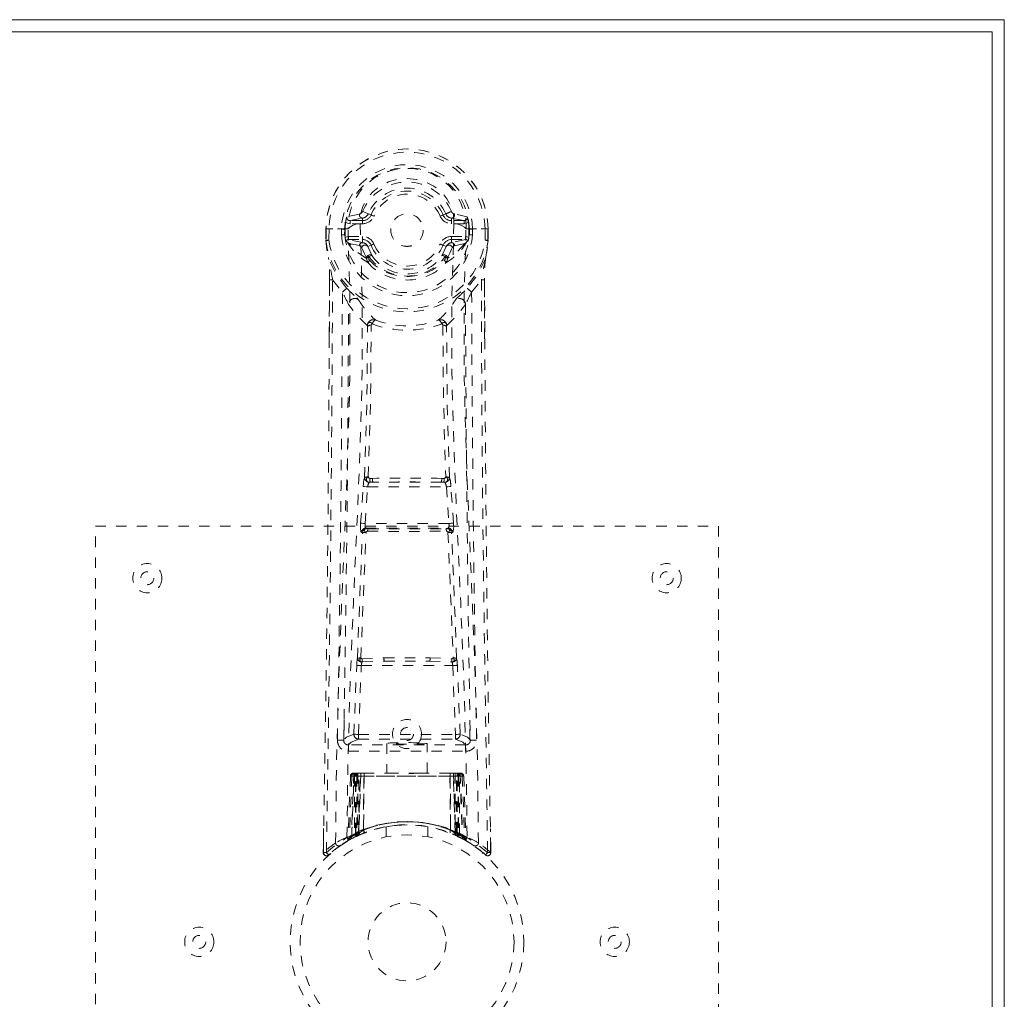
# Model space of a CAD drawing. Header units: inches. Extents: x 15 to 98.5, y 43.6 to 61.3.
# Tile 7 of 7: x 89 to 98.5, y 51.9 to 61.3. Entities that reach past the tile are written whole.
import ezdxf

# ---------------------------------------------------------------- set-up
doc = ezdxf.new("R2010")
doc.units = ezdxf.units.IN
doc.header["$MEASUREMENT"] = 0
doc.linetypes.add('SLD-Dashed', pattern=[0.075, 0.05, -0.025])
doc.linetypes.add('SLD-Solid', pattern=[0])

msp = doc.modelspace()

# ---------------------------------------------------------------- linework, layer by layer
at = {"color": 7, "linetype": 'SLD-Solid', "lineweight": 15}
for p, q in [((15.0286, 61.306), (98.5286, 61.306)), ((98.5286, 61.306), (98.5286, 43.556)), ((98.4105, 61.1879), (15.1467, 61.1879)), ((15.1467, 61.1879), (98.4105, 61.1879)), ((98.4105, 43.6741), (98.4105, 61.1879)), ((98.4105, 61.1879), (98.4105, 43.6741))]:
    msp.add_line(p, q, dxfattribs=at)
at = {"color": 7, "linetype": 'SLD-Dashed', "lineweight": 0}
for p, q in [((92.3219, 59.4359), (92.1999, 59.4082)), ((92.4025, 59.43), (92.4062, 59.4374)), ((92.4062, 59.4374), (92.4319, 59.4266)), ((93.1253, 59.4266), (93.1511, 59.4374)), ((93.3573, 59.4082), (93.2353, 59.4359)), ((92.2298, 59.372), (92.3499, 59.3964)), ((92.2298, 59.372), (92.2298, 59.3421)), ((92.3499, 59.372), (92.2298, 59.372)), ((92.3499, 59.3421), (92.2298, 59.3421)), ((92.3499, 59.3964), (92.3499, 59.372)), ((92.3499, 59.3421), (92.3499, 59.372)), ((93.2074, 59.3964), (93.3275, 59.372)), ((93.2074, 59.3964), (93.2074, 59.372)), ((93.3275, 59.372), (93.2074, 59.372)), ((93.2074, 59.3421), (93.2074, 59.372)), ((93.3275, 59.3421), (93.2074, 59.3421)), ((93.3275, 59.3421), (93.3275, 59.372)), ((91.9979, 59.2928), (91.9976, 59.184)), ((92.0013, 59.2928), (91.9979, 59.2928)), ((91.9993, 59.2934), (91.999, 59.184)), ((92.0451, 59.2922), (92.0013, 59.2928)), ((92.0277, 59.292), (92.0274, 59.1839)), ((92.0277, 59.2923), (92.0277, 59.292)), ((92.0644, 59.2919), (92.0451, 59.2922)), ((92.2104, 59.292), (92.0644, 59.2919)), ((92.1485, 59.2357), (92.1486, 59.2886)), ((92.1784, 59.2885), (92.1782, 59.237)), ((92.1828, 59.2888), (92.1784, 59.2885)), ((92.1825, 59.2221), (92.1827, 59.2888)), ((92.6221, 59.281), (92.6228, 59.2958)), ((92.6223, 59.2746), (92.6221, 59.281)), ((93.3467, 59.2921), (93.3468, 59.2918)), ((93.3468, 59.292), (93.4928, 59.2919)), ((93.3745, 59.2888), (93.3789, 59.2885)), ((93.3748, 59.2221), (93.3745, 59.2888)), ((93.379, 59.237), (93.3789, 59.2885)), ((93.4086, 59.2889), (93.4088, 59.2358)), ((93.4086, 59.2889), (93.4086, 59.2889)), ((93.4928, 59.2919), (93.5121, 59.2922)), ((93.5121, 59.2922), (93.556, 59.2928)), ((93.5296, 59.292), (93.5296, 59.2927)), ((93.5299, 59.1839), (93.5296, 59.292)), ((93.5593, 59.2928), (93.556, 59.2928)), ((93.5582, 59.184), (93.5579, 59.2934)), ((93.5593, 59.2928), (93.5597, 59.184)), ((91.9976, 59.184), (91.9977, 59.18)), ((92.1783, 59.2367), (92.1825, 59.2221)), ((92.222, 59.1513), (92.2063, 59.1644)), ((92.216, 59.22), (92.216, 59.19)), ((92.216, 59.22), (92.3499, 59.22)), ((92.3499, 59.1603), (92.216, 59.19)), ((92.216, 59.19), (92.3499, 59.19)), ((92.2221, 59.1513), (92.222, 59.1513)), ((92.2221, 59.1513), (92.3204, 59.1312)), ((92.3499, 59.22), (92.3499, 59.19)), ((92.3499, 59.19), (92.3499, 59.1603)), ((93.2074, 59.22), (93.2074, 59.19)), ((93.2074, 59.22), (93.3412, 59.22)), ((93.3412, 59.19), (93.2074, 59.1603)), ((93.2074, 59.1603), (93.2074, 59.19)), ((93.2074, 59.19), (93.3412, 59.19)), ((93.2368, 59.1312), (93.3351, 59.1513)), ((93.3351, 59.1513), (93.3509, 59.1643)), ((93.3412, 59.19), (93.3412, 59.22)), ((93.3509, 59.1644), (93.3509, 59.1644)), ((93.3509, 59.1643), (93.3509, 59.1644)), ((93.379, 59.2367), (93.3748, 59.2221)), ((93.5595, 59.18), (93.5597, 59.184)), ((92.4005, 59.1223), (92.3888, 59.1409)), ((92.4319, 59.1355), (92.4005, 59.1223)), ((92.4005, 59.1223), (92.4419, 59.0325)), ((93.1153, 59.0325), (93.1567, 59.1223)), ((93.1567, 59.1223), (93.1253, 59.1355)), ((92.3894, 59.0086), (92.3892, 59.0147)), ((92.4056, 58.9658), (92.3961, 58.9815)), ((92.4086, 59.0218), (92.4088, 59.0157)), ((93.1485, 59.0157), (93.1487, 59.0218)), ((93.1611, 58.9815), (93.1517, 58.9658)), ((93.1679, 59.0086), (93.168, 59.0147)), ((92.0296, 58.2486), (92.0322, 58.8033)), ((92.0619, 58.8009), (92.1566, 58.683)), ((93.4007, 58.683), (93.4953, 58.8009)), ((93.5251, 58.8033), (93.5277, 58.2356)), ((92.4224, 56.8915), (92.4455, 56.8919)), ((93.1118, 56.8919), (93.1348, 56.8916)), ((92.3322, 56.4606), (92.3556, 56.8133)), ((92.3556, 56.8133), (92.3581, 56.841)), ((92.3767, 56.4577), (92.4, 56.8103)), ((92.4, 56.8103), (93.1572, 56.8103)), ((92.4249, 56.855), (92.451, 56.8553)), ((93.1063, 56.8553), (92.451, 56.8553)), ((93.1063, 56.8553), (93.1323, 56.855)), ((93.1572, 56.8103), (93.1805, 56.4577)), ((93.2016, 56.8133), (93.1991, 56.841)), ((93.225, 56.4606), (93.2016, 56.8133)), ((89.7786, 48.431), (89.7786, 56.431)), ((89.7786, 56.431), (95.7786, 56.431)), ((93.1805, 56.4577), (92.3767, 56.4577)), ((92.3942, 56.4083), (92.3825, 56.4128)), ((92.3825, 56.4128), (93.1747, 56.4128)), ((93.1747, 56.4128), (93.1631, 56.4083)), ((95.7786, 56.431), (95.7786, 48.431)), ((92.3497, 56.3664), (92.338, 56.3708)), ((93.2075, 56.3664), (93.2192, 56.3708)), ((92.2673, 54.4289), (92.294, 55.0917)), ((92.312, 54.4275), (92.3386, 55.0895)), ((92.3386, 55.0895), (93.2187, 55.0895)), ((92.3455, 55.1558), (92.5568, 55.166)), ((92.3491, 55.1268), (92.5603, 55.1323)), ((92.5603, 55.1323), (92.997, 55.1323)), ((92.997, 55.1323), (93.2081, 55.1268)), ((93.0004, 55.166), (93.2117, 55.1558)), ((93.2187, 55.0895), (93.2452, 54.4275)), ((93.2899, 54.4289), (93.2633, 55.0917)), ((92.1733, 54.5648), (92.1729, 54.3789)), ((93.3843, 54.3789), (93.384, 54.5648)), ((92.312, 54.3825), (92.312, 54.4275)), ((92.312, 54.4275), (93.2452, 54.4275)), ((93.2452, 54.3825), (93.2452, 54.4275)), ((93.3432, 54.3256), (92.214, 54.3256)), ((92.214, 54.3256), (92.214, 54.2647)), ((92.312, 54.3825), (93.2452, 54.3825)), ((92.5836, 54.3414), (92.5836, 54.056)), ((92.9736, 54.056), (92.9736, 54.3414)), ((93.3432, 54.2647), (93.3432, 54.3256)), ((92.214, 54.2647), (93.3432, 54.2647)), ((92.2658, 54.056), (92.2443, 53.4406)), ((92.3318, 54.056), (92.2658, 54.056)), ((92.3039, 54.056), (92.3039, 53.4854)), ((92.3127, 53.4759), (92.3318, 54.056)), ((92.3135, 53.4897), (92.3135, 54.056)), ((92.3135, 54.056), (92.3281, 54.056)), ((92.3338, 54.056), (92.3137, 53.4764)), ((92.3631, 54.056), (92.3338, 54.056)), ((92.3587, 53.5057), (92.3631, 54.056)), ((92.3661, 54.056), (92.36, 53.5063)), ((92.3661, 54.056), (92.3631, 54.056)), ((92.6617, 54.056), (92.3661, 54.056)), ((92.8956, 54.056), (92.6617, 54.056)), ((93.1912, 54.056), (92.8956, 54.056)), ((93.1973, 53.5063), (93.1912, 54.056)), ((93.1941, 54.056), (93.1912, 54.056)), ((93.2235, 54.056), (93.1941, 54.056)), ((93.1941, 54.056), (93.1985, 53.5057)), ((93.2436, 53.4764), (93.2235, 54.056)), ((93.2254, 54.056), (93.2235, 54.056)), ((93.2254, 54.056), (93.2446, 53.4759)), ((93.2915, 54.056), (93.2254, 54.056)), ((93.2292, 54.056), (93.2437, 54.056)), ((93.2437, 54.056), (93.2437, 53.4897)), ((93.2533, 53.4854), (93.2534, 54.056)), ((93.2915, 54.056), (93.3129, 53.4406)), ((92.2333, 54.0271), (92.2121, 53.422)), ((92.2465, 54.0271), (92.2257, 53.43)), ((92.2465, 54.0271), (92.2333, 54.0271)), ((92.2724, 54.0271), (92.272, 53.4705)), ((92.2817, 54.0271), (92.2724, 54.0271)), ((92.2817, 54.0271), (93.2755, 54.0271)), ((92.2817, 53.4751), (92.2817, 54.0271)), ((92.2854, 53.4769), (92.2858, 54.0271)), ((92.2858, 54.0271), (92.2951, 54.0271)), ((92.2951, 54.0271), (92.2951, 53.4814)), ((93.2621, 54.0271), (92.2951, 54.0271)), ((93.2621, 53.4814), (93.2621, 54.0271)), ((93.2621, 54.0271), (93.2715, 54.0271)), ((93.2715, 54.0271), (93.2718, 53.4769)), ((93.2849, 54.0271), (93.2755, 54.0271)), ((93.2755, 54.0271), (93.2755, 53.4751)), ((93.2852, 53.4705), (93.2849, 54.0271)), ((93.3107, 54.0271), (93.3316, 53.43)), ((93.324, 54.0271), (93.3107, 54.0271)), ((93.324, 54.0271), (93.3451, 53.422)), ((91.9758, 53.5203), (91.9723, 53.2903)), ((92.2443, 53.4406), (92.3127, 53.4759)), ((92.272, 53.4705), (92.2817, 53.4751)), ((92.2847, 53.4446), (92.272, 53.4705)), ((92.2951, 53.4814), (92.2854, 53.4769)), ((92.3039, 53.4854), (92.3135, 53.4897)), ((92.3158, 53.4591), (92.3039, 53.4854)), ((92.3137, 53.4764), (92.3127, 53.4759)), ((92.3251, 53.4633), (92.3158, 53.4591)), ((92.36, 53.5063), (92.3587, 53.5057)), ((92.3625, 53.4789), (92.3638, 53.4794)), ((92.5786, 53.5385), (92.5786, 53.4419)), ((92.9786, 53.4419), (92.9786, 53.5385)), ((93.1935, 53.4794), (93.1948, 53.4789)), ((93.1985, 53.5057), (93.1973, 53.5063)), ((93.2437, 53.4897), (93.2322, 53.4633)), ((93.2446, 53.4759), (93.2436, 53.4764)), ((93.2437, 53.4897), (93.2533, 53.4854)), ((93.2446, 53.4759), (93.3129, 53.4406)), ((93.2621, 53.4814), (93.2501, 53.4552)), ((93.2718, 53.4769), (93.2595, 53.4508)), ((93.2718, 53.4769), (93.2621, 53.4814)), ((93.2755, 53.4751), (93.2632, 53.4491)), ((93.2852, 53.4705), (93.2726, 53.4446)), ((93.2755, 53.4751), (93.2852, 53.4705)), ((93.585, 53.2903), (93.5815, 53.5203)), ((92.1976, 53.3973), (92.2108, 53.4051)), ((92.2121, 53.422), (92.2257, 53.43)), ((92.2288, 53.415), (92.217, 53.4086)), ((92.229, 53.4155), (92.2957, 53.4499)), ((92.2941, 53.4491), (92.2847, 53.4446)), ((92.2957, 53.4499), (92.2967, 53.4503)), ((93.2605, 53.4503), (93.2615, 53.4499)), ((93.2615, 53.4499), (93.2763, 53.4423)), ((93.2726, 53.4446), (93.2632, 53.4491)), ((93.281, 53.4398), (93.3282, 53.4155)), ((93.3316, 53.43), (93.3451, 53.422)), ((93.3405, 53.4096), (93.3538, 53.4019)), ((93.3464, 53.4051), (93.3596, 53.3973)), ((91.9722, 53.29), (91.9731, 53.3474)), ((91.9747, 53.3473), (91.9738, 53.2899)), ((92.0333, 53.2769), (92.0224, 53.2673)), ((92.1403, 53.3604), (92.0812, 53.3168)), ((93.5349, 53.2673), (93.524, 53.2769)), ((93.5834, 53.2899), (93.5823, 53.3597)), ((93.5839, 53.3598), (93.585, 53.29))]:
    msp.add_line(p, q, dxfattribs=at)
at = {"color": 7, "linetype": 'SLD-Dashed', "lineweight": 0, "flags": 128}
for points in [[(93.2305, 59.3448), (93.2262, 59.4267), (93.2037, 59.5072), (93.1634, 59.5827), (93.107, 59.6493), (93.0371, 59.7041), (92.9568, 59.7447), (92.8695, 59.7696), (92.7788, 59.778), (92.688, 59.7697), (92.6007, 59.7448), (92.5204, 59.7042), (92.4504, 59.6495), (92.3939, 59.5829), (92.3536, 59.5075), (92.3311, 59.4269), (92.3267, 59.345)], [(92.4062, 59.4374), (92.404, 59.4383), (92.3985, 59.4406), (92.3903, 59.444), (92.3806, 59.4481), (92.3706, 59.4523), (92.3617, 59.4561), (92.355, 59.4589), (92.3513, 59.4604)], [(92.2298, 59.3421), (92.2072, 59.3464), (92.1878, 59.3589)], [(92.2001, 53.439), (92.2104, 54.1933), (92.2319, 54.9461), (92.2621, 55.6953), (92.2962, 56.4396), (92.3273, 57.178), (92.3469, 57.9093), (92.3479, 58.6319), (92.3268, 59.344)], [(92.3267, 59.345), (92.2884, 59.3369), (92.2553, 59.3257)], [(92.3268, 59.344), (92.3267, 59.3445), (92.3267, 59.345)], [(92.4596, 59.415), (92.4543, 59.4172), (92.4492, 59.4193), (92.4445, 59.4213), (92.4404, 59.423), (92.4369, 59.4245), (92.4343, 59.4256), (92.4326, 59.4263), (92.4319, 59.4266)], [(93.0977, 59.415), (93.103, 59.4172), (93.108, 59.4193), (93.1127, 59.4213), (93.1169, 59.423), (93.1203, 59.4245), (93.1229, 59.4256), (93.1246, 59.4263), (93.1253, 59.4266)], [(93.2305, 59.344), (93.2094, 58.632), (93.2103, 57.9093), (93.2299, 57.178), (93.261, 56.4396), (93.2952, 55.6953), (93.3254, 54.9462), (93.3468, 54.1934), (93.3571, 53.439)], [(93.2305, 59.3448), (93.2305, 59.3444), (93.2305, 59.344)], [(93.3019, 59.3257), (93.2688, 59.3369), (93.2305, 59.3448)], [(93.3694, 59.3589), (93.3501, 59.3464), (93.3275, 59.3421)], [(91.9979, 59.2928), (91.9978, 59.2928), (91.999, 59.2928), (92.0015, 59.2927), (92.0052, 59.2927), (92.0099, 59.2926), (92.0154, 59.2925), (92.0214, 59.2924), (92.0277, 59.2923)], [(92.091, 53.3835), (92.0997, 54.1387), (92.1192, 54.8919), (92.1471, 55.6416), (92.1791, 56.3865), (92.2088, 57.1255), (92.228, 57.8573), (92.2297, 58.5802), (92.2104, 59.292)], [(92.2553, 59.3257), (92.2269, 59.3099), (92.2105, 59.2922)], [(93.3467, 59.2922), (93.3304, 59.3099), (93.3019, 59.3257)], [(93.4663, 53.3835), (93.4575, 54.1387), (93.4381, 54.8919), (93.4102, 55.6416), (93.3781, 56.3865), (93.3485, 57.1255), (93.3293, 57.8573), (93.3275, 58.5802), (93.3467, 59.2922)], [(93.3789, 59.2885), (93.3821, 59.2886), (93.3888, 59.2887), (93.398, 59.2888), (93.4086, 59.2889)], [(93.5295, 59.2923), (93.5359, 59.2926), (93.5419, 59.2927), (93.5474, 59.2928), (93.552, 59.2928), (93.5557, 59.2928), (93.5582, 59.2928), (93.5594, 59.2928), (93.5593, 59.2928)], [(92.0274, 59.1839), (92.0211, 59.1839), (92.015, 59.1839), (92.0096, 59.1839), (92.0049, 59.1839), (92.0012, 59.1839), (91.9987, 59.184), (91.9975, 59.184), (91.9976, 59.184)], [(91.9976, 59.184), (92.0081, 59.0897), (92.0213, 59.0166)], [(92.0274, 59.1839), (92.0219, 59.1832), (92.0166, 59.1825), (92.0117, 59.1818), (92.0073, 59.1813), (92.0036, 59.1808), (92.0007, 59.1804), (91.9987, 59.1802), (91.9977, 59.18)], [(91.9977, 59.18), (92.0089, 59.0825), (92.0229, 59.0061)], [(92.1837, 59.2107), (92.1992, 59.2176), (92.216, 59.22)], [(92.1909, 59.1773), (92.1971, 59.1726), (92.2063, 59.1644)], [(92.3894, 59.0086), (92.2985, 59.0693), (92.2222, 59.1512)], [(93.3351, 59.1513), (93.2588, 59.0694), (93.1679, 59.0086)], [(93.3412, 59.22), (93.358, 59.2176), (93.3735, 59.2107)], [(93.3509, 59.1644), (93.3574, 59.1704), (93.3663, 59.1773)], [(93.5597, 59.184), (93.5598, 59.184), (93.5585, 59.184), (93.556, 59.1839), (93.5524, 59.1839), (93.5477, 59.1839), (93.5422, 59.1839), (93.5362, 59.1839), (93.5299, 59.1839)], [(93.5595, 59.18), (93.5585, 59.1802), (93.5566, 59.1804), (93.5537, 59.1808), (93.55, 59.1813), (93.5456, 59.1818), (93.5407, 59.1825), (93.5354, 59.1832), (93.5299, 59.1839)], [(93.5343, 59.0061), (93.5483, 59.0825), (93.5595, 59.18)], [(92.3434, 59.1117), (92.3323, 59.1263), (92.3204, 59.1312)], [(92.3892, 59.0147), (92.3655, 59.0583), (92.3434, 59.1117)], [(92.4596, 59.1471), (92.4543, 59.1449), (92.4492, 59.1427), (92.4445, 59.1407), (92.4404, 59.139), (92.4369, 59.1376), (92.4343, 59.1365), (92.4326, 59.1358), (92.4319, 59.1355)], [(93.0977, 59.1471), (93.103, 59.1449), (93.108, 59.1427), (93.1127, 59.1407), (93.1169, 59.139), (93.1203, 59.1376), (93.1229, 59.1365), (93.1246, 59.1358), (93.1253, 59.1355)], [(93.168, 59.0147), (93.1918, 59.0583), (93.2138, 59.1117)], [(93.2138, 59.1117), (93.2251, 59.1264), (93.2368, 59.1312)], [(92.0213, 59.0166), (92.0215, 59.0112), (92.023, 59.0061)], [(92.1995, 58.7203), (92.0994, 58.8485), (92.0229, 59.0061)], [(92.3961, 58.9815), (92.3936, 58.9858), (92.3894, 59.0086)], [(92.4028, 59.0375), (92.4131, 59.0419), (92.4229, 59.0425)], [(92.4197, 58.99), (92.4119, 59.0018), (92.4088, 59.0157)], [(92.4419, 59.0325), (92.437, 59.035), (92.4294, 59.0347), (92.4202, 59.0316), (92.4106, 59.0261)], [(93.1467, 59.0261), (93.1371, 59.0316), (93.1278, 59.0347), (93.1202, 59.035), (93.1153, 59.0325)], [(93.1343, 59.0425), (93.1441, 59.0419), (93.1544, 59.0375)], [(93.1485, 59.0157), (93.1454, 59.002), (93.1376, 58.99)], [(93.1679, 59.0086), (93.1637, 58.9858), (93.1611, 58.9815)], [(93.5343, 59.0061), (93.4578, 58.8485), (93.3578, 58.7203)], [(93.5343, 59.0061), (93.5358, 59.0112), (93.536, 59.0166)], [(92.0322, 58.8033), (92.032, 58.8029), (92.033, 58.8024), (92.0355, 58.802), (92.0393, 58.8016), (92.0443, 58.8013), (92.0501, 58.801), (92.0561, 58.8009), (92.0619, 58.8009)], [(92.0335, 58.8023), (92.0332, 58.4291), (92.0327, 58.2481)], [(93.5251, 58.8033), (93.5253, 58.8029), (93.5242, 58.8024), (93.5218, 58.802), (93.5179, 58.8016), (93.5129, 58.8013), (93.5072, 58.801), (93.5012, 58.8009), (93.4953, 58.8009)], [(93.4953, 58.8009), (93.4968, 58.0304), (93.5013, 57.2623), (93.5085, 56.4957), (93.5181, 55.7306), (93.5208, 55.5366), (93.5237, 55.3392), (93.5262, 55.1702), (93.5289, 54.9834), (93.5301, 54.9052), (93.5314, 54.8243), (93.5326, 54.7406), (93.5338, 54.6664), (93.5341, 54.6463), (93.5346, 54.6124), (93.5354, 54.5646), (93.5363, 54.503), (93.5377, 54.4157), (93.5393, 54.3103), (93.5412, 54.1868), (93.5434, 54.0452), (93.5453, 53.9208), (93.5469, 53.8223), (93.5483, 53.7283), (93.5519, 53.4923), (93.555, 53.2894)], [(93.5246, 58.235), (93.524, 58.4603), (93.5237, 58.8023)], [(92.2955, 58.6285), (92.3046, 58.6195), (92.3097, 58.6133)], [(93.2617, 58.6285), (93.2527, 58.6195), (93.2476, 58.6133)], [(92.3962, 58.3631), (92.2974, 58.4586), (92.2158, 58.565)], [(93.161, 58.3631), (93.2598, 58.4586), (93.3414, 58.565)], [(92.444, 58.3776), (92.4383, 58.3854), (92.4312, 58.3907), (92.4235, 58.3931), (92.4156, 58.3923), (92.4084, 58.3885), (92.4025, 58.3819), (92.3983, 58.3732), (92.3962, 58.3631)], [(93.161, 58.3631), (93.159, 58.3732), (93.1548, 58.3819), (93.1488, 58.3885), (93.1416, 58.3923), (93.1338, 58.3931), (93.126, 58.3907), (93.119, 58.3854), (93.1133, 58.3776)], [(92.3708, 56.8986), (92.3922, 57.6311), (92.3983, 58.3552)], [(92.406, 56.9053), (92.4278, 57.6398), (92.4338, 58.366)], [(93.1234, 58.366), (93.1295, 57.6399), (93.1513, 56.9054)], [(93.1865, 56.8986), (93.165, 57.6311), (93.159, 58.3552)], [(92.3556, 56.8133), (92.3604, 56.813), (92.3707, 56.8123), (92.3849, 56.8113), (92.4, 56.8103)], [(93.1572, 56.8103), (93.1724, 56.8113), (93.1865, 56.8123), (93.1968, 56.813), (93.2016, 56.8133)], [(92.3322, 56.4606), (92.337, 56.4603), (92.3473, 56.4596), (92.3616, 56.4587), (92.3767, 56.4577)], [(92.3844, 56.372), (92.3771, 56.3762), (92.3718, 56.3817), (92.369, 56.3878), (92.3692, 56.394), (92.3723, 56.3997), (92.3778, 56.4043), (92.3854, 56.4072), (92.3942, 56.4083)], [(93.1631, 56.4083), (93.1718, 56.4072), (93.1794, 56.4043), (93.185, 56.3997), (93.188, 56.394), (93.1882, 56.3878), (93.1855, 56.3817), (93.1801, 56.3762), (93.1728, 56.372)], [(93.1805, 56.4577), (93.1885, 56.4582), (93.1963, 56.4587), (93.2035, 56.4592), (93.2101, 56.4596), (93.2156, 56.46), (93.2201, 56.4603), (93.2232, 56.4605), (93.225, 56.4606)], [(92.3011, 55.1596), (92.3245, 55.7648), (92.3497, 56.3664)], [(92.3347, 55.1628), (92.3587, 55.7691), (92.3844, 56.372)], [(93.1728, 56.372), (93.1986, 55.7692), (93.2225, 55.1629)], [(93.2561, 55.1596), (93.2327, 55.7648), (93.2075, 56.3664)], [(92.294, 55.0917), (92.2986, 55.0915), (92.3089, 55.091), (92.3233, 55.0903), (92.3386, 55.0895)], [(92.5568, 55.166), (92.7786, 55.166), (93.0004, 55.166)], [(92.5603, 55.1323), (92.7786, 55.1323), (92.997, 55.1323)], [(93.2187, 55.0895), (93.2339, 55.0903), (93.2483, 55.091), (93.2586, 55.0915), (93.2633, 55.0917)], [(92.2673, 54.4289), (92.1961, 54.4002), (92.169, 54.3714)], [(92.2673, 54.4289), (92.2721, 54.4288), (92.2821, 54.4284), (92.296, 54.428), (92.312, 54.4275)], [(93.2452, 54.4275), (93.2613, 54.428), (93.2752, 54.4284), (93.2852, 54.4288), (93.2899, 54.4289)], [(93.3882, 54.3714), (93.3612, 54.4002), (93.2899, 54.4289)], [(92.214, 54.3256), (92.241, 54.3541), (92.312, 54.3825)], [(93.2452, 54.3825), (93.3163, 54.3541), (93.3432, 54.3256)], [(92.8956, 54.056), (92.7787, 54.0468), (92.6617, 54.056)], [(92.2333, 54.0271), (92.236, 54.0271), (92.2445, 54.0271), (92.2573, 54.0271), (92.2724, 54.0271)], [(92.2858, 54.0271), (92.2711, 54.0271), (92.2586, 54.0271), (92.25, 54.0271), (92.2465, 54.0271)], [(93.3107, 54.0271), (93.3072, 54.0271), (93.2986, 54.0271), (93.2861, 54.0271), (93.2715, 54.0271)], [(93.2849, 54.0271), (93.3, 54.0271), (93.3128, 54.0271), (93.3212, 54.0271), (93.324, 54.0271)], [(92.5811, 53.5385), (92.5798, 53.5383), (92.5977, 53.5414), (92.6355, 53.5469), (92.6899, 53.5525), (92.7546, 53.5558), (92.7786, 53.556)], [(92.2817, 53.4751), (92.2865, 53.4651), (92.2905, 53.4567), (92.2932, 53.4511), (92.2941, 53.4491)], [(92.2977, 53.4508), (92.2969, 53.4526), (92.2942, 53.4584), (92.29, 53.4672), (92.2854, 53.4769)], [(92.3072, 53.4552), (92.3063, 53.4572), (92.3037, 53.4628), (92.2998, 53.4713), (92.2951, 53.4814)], [(92.3135, 53.4897), (92.318, 53.4795), (92.3217, 53.471), (92.3242, 53.4653), (92.3251, 53.4633)], [(92.3925, 53.4885), (92.3734, 53.4832), (92.3601, 53.4777)], [(93.2415, 53.4591), (93.2423, 53.461), (93.2449, 53.4668), (93.2489, 53.4757), (93.2533, 53.4854)], [(92.1995, 53.3984), (92.1992, 53.3982), (92.1976, 53.3973)], [(92.2108, 53.4051), (92.2133, 53.4065), (92.2192, 53.41)], [(93.2735, 53.4464), (93.2958, 53.4334), (93.3192, 53.4205)], [(93.2956, 53.4331), (93.3045, 53.4292), (93.3088, 53.43), (93.3104, 53.436), (93.3124, 53.4422)], [(91.9753, 53.2899), (91.9771, 53.2821), (91.9806, 53.2745), (91.9857, 53.268), (91.992, 53.2631), (91.9991, 53.2604), (92.0066, 53.2599), (92.0138, 53.2619), (92.0202, 53.2658)]]:
    msp.add_lwpolyline(points, dxfattribs=at)
at = {"color": 7, "linetype": 'SLD-Dashed', "lineweight": 0}
for centre, radius in [((92.7786, 59.281), 0.1565), ((90.2786, 55.931), 0.1405), ((95.2786, 55.931), 0.1405), ((90.2786, 55.931), 0.0625), ((95.2786, 55.931), 0.0625), ((92.7786, 54.431), 0.1405), ((92.7786, 54.431), 0.0625), ((92.7786, 52.431), 1.125), ((92.7786, 52.431), 1.03), ((92.7786, 52.431), 0.3755), ((90.7786, 52.431), 0.1405), ((94.7786, 52.431), 0.1405), ((90.7786, 52.431), 0.0625), ((94.7786, 52.431), 0.0625)]:
    msp.add_circle(centre, radius, dxfattribs=at)
for centre, radius, start, end in [((92.7786, 59.281), 0.781, 0.86907, 180), ((92.7786, 59.281), 0.7808, 0.8627, 179.13727), ((92.7786, 59.281), 0.751, 0.88993, 179.1372), ((92.7786, 59.281), 0.63, 0.71797, 179.28203), ((92.7786, 59.281), 0.6003, 0.71779, 179.2822), ((92.7786, 59.3071), 0.5684, 358.47736, 181.52157), ((92.7786, 59.281), 0.4634, 22.77397, 157.22603), ((92.7786, 59.281), 0.4039, 22.77397, 157.22603), ((92.7786, 59.281), 0.376, 22.77397, 157.22603), ((92.7786, 59.281), 0.346, 22.77417, 157.22583), ((92.3505, 59.4265), 0.0301, 161.82262, 268.80444), ((92.3133, 59.4762), 0.0412, 282.12825, 337.51255), ((91.5236, 63.3907), 4.2752, 292.37586, 293.17278), ((93.2133, 59.4637), 0.0676, 202.93102, 264.97278), ((93.244, 59.4762), 0.0412, 202.49263, 257.86657), ((93.2067, 59.4265), 0.0301, 271.2026, 18.17035), ((92.7786, 59.281), 0.5959, 172.4937, 179.25631), ((92.4197, 59.3281), 0.2339, 159.96477, 172.43075), ((92.2291, 59.4019), 0.0298, 167.71736, 271.38766), ((92.3439, 59.4638), 0.0676, 275.04011, 330.05662), ((92.3499, 59.461), 0.089, 270, 337.22603), ((92.3499, 59.461), 0.119, 269.9976, 337.22796), ((93.2074, 59.461), 0.119, 202.77204, 270.0024), ((93.2074, 59.461), 0.089, 202.77397, 270), ((93.3282, 59.4019), 0.0298, 268.61234, 12.28264), ((93.1376, 59.3281), 0.2339, 7.56925, 20.03523), ((92.7786, 59.281), 0.5959, 0.74368, 7.50624), ((92.1795, 60.5654), 1.2769, 268.61506, 269.95036), ((92.7786, 59.281), 0.7874, 187.36786, 352.63214), ((92.7786, 59.281), 0.7575, 187.36786, 352.63214), ((92.1785, 58.6353), 0.6011, 90.01652, 92.86878), ((92.7786, 59.281), 0.6318, 184.1188, 355.8812), ((92.7786, 59.281), 0.6019, 184.25171, 355.74829), ((92.7786, 59.281), 0.5991, 185.6401, 186.74315), ((92.2703, 59.212), 0.0867, 180.86192, 203.60678), ((92.2157, 59.1595), 0.0305, 89.45292, 144.36783), ((92.6701, 59.4305), 0.5347, 209.84995, 240.35434), ((92.3503, 59.1303), 0.0299, 90.88035, 178.37355), ((92.3499, 59.101), 0.119, 22.77174, 90.00228), ((92.3499, 59.101), 0.089, 22.77397, 90), ((92.3492, 59.11), 0.0502, 37.96751, 89.28666), ((93.2074, 59.101), 0.119, 89.99772, 157.22826), ((93.2074, 59.101), 0.089, 90, 157.22603), ((92.889, 59.4287), 0.5322, 299.5725, 330.21029), ((93.2127, 59.1005), 0.06, 95.05126, 158.68598), ((93.2069, 59.1303), 0.0299, 1.63166, 89.11444), ((93.3415, 59.1595), 0.0305, 35.63368, 90.54557), ((93.2513, 59.2197), 0.1225, 339.75001, 355.78129), ((92.7786, 59.281), 0.5991, 353.25685, 354.3599), ((93.3787, 58.6351), 0.6013, 87.13183, 89.98286), ((92.2949, 59.2776), 1.2682, 348.12103, 355.76508), ((92.3739, 59.1067), 0.0308, 30.28262, 170.74496), ((92.7786, 59.281), 0.376, 202.77397, 337.22603), ((92.7786, 59.281), 0.346, 202.77417, 337.22583), ((92.7786, 59.281), 0.1565, 264.88781, 285.7451), ((93.1834, 59.1068), 0.0308, 9.21685, 149.76303), ((90.6152, 58.8379), 1.4174, 358.60166, 7.24085), ((86.4258, 57.8375), 5.7178, 9.7, 11.7937), ((92.4192, 59.0123), 0.0301, 123.00895, 175.36735), ((92.408, 58.9934), 0.0285, 88.85987, 131.31827), ((92.4082, 58.9872), 0.0285, 88.83292, 131.29011), ((91.8196, 58.6317), 0.7105, 33.72001, 34.83289), ((92.4346, 58.9651), 0.029, 120.92414, 178.6727), ((92.7256, 59.2315), 0.4159, 219.70017, 248.21471), ((92.4134, 59.0222), 0.00484, 125.70939, 184.31174), ((92.7786, 59.2933), 0.4548, 215.97284, 324.02725), ((92.7786, 59.3232), 0.4897, 222.86816, 317.13193), ((92.4231, 59.0197), 0.0228, 34.14876, 90.46448), ((92.7786, 59.2724), 0.4134, 215.47111, 324.53329), ((92.831, 59.2323), 0.4169, 291.82106, 320.26481), ((93.1342, 59.0197), 0.0227, 89.54863, 145.88081), ((93.1227, 58.9651), 0.029, 1.32043, 59.09812), ((93.6458, 58.6943), 0.5994, 145.06261, 146.38175), ((93.1439, 59.0222), 0.00484, 355.69224, 54.28063), ((93.1491, 58.9872), 0.0285, 48.70989, 91.16708), ((93.1492, 58.9933), 0.0285, 48.69413, 91.13078), ((93.1383, 59.0124), 0.0299, 4.51716, 57.24818), ((99.1297, 57.8378), 5.7161, 168.20594, 170.30025), ((94.9599, 58.837), 1.4352, 172.81351, 181.34525), ((-322.1962, 60.53), 414.2617, 358.998518, 359.760851), ((92.7786, 59.3048), 0.5041, 245.71015, 294.29033), ((-210.3302, 59.8591), 302.489, 358.960472, 359.777236), ((92.4084, 58.4366), 0.3523, 126.36138, 135.62318), ((89.7029, 57.3767), 2.7797, 25.30853, 28.02994), ((93.7751, 60.2716), 2.2111, 224.55518, 227.99873), ((91.786, 60.2677), 2.2056, 311.99533, 315.44759), ((95.8754, 57.3661), 2.8033, 151.98059, 154.67912), ((93.1491, 58.4369), 0.3519, 44.3703, 53.64204), ((382.4424, 59.7111), 289.0435, 180.203798, 181.058556), ((92.2764, 58.5625), 0.0607, 56.76033, 177.64556), ((93.05, 59.066), 0.8678, 211.44345, 228.48609), ((92.5075, 59.0657), 0.8674, 311.51076, 328.56113), ((93.2808, 58.5625), 0.0607, 2.35477, 123.24514), ((-198.3878, 59.7083), 290.6059, 358.947709, 359.774591), ((384.0954, 59.7101), 290.7562, 180.225655, 181.052109), ((92.4567, 58.3582), 0.0607, 72.67405, 175.37899), ((92.5032, 58.3619), 0.0612, 117.57474, 165.14135), ((92.7786, 59.2094), 0.8495, 249.04702, 290.95309), ((93.1005, 58.3582), 0.0607, 4.62221, 107.32793), ((93.0541, 58.3619), 0.0612, 14.85737, 62.43504), ((92.3857, 58.3561), 0.0126, 355.85409, 33.48407), ((92.4308, 58.312), 0.0541, 86.76294, 126.94882), ((92.4478, 58.3641), 0.0141, 105.65947, 172.16271), ((92.7786, 59.2905), 0.9724, 249.86371, 290.13459), ((93.1095, 58.3641), 0.014, 7.79702, 74.35738), ((93.1265, 58.312), 0.0541, 53.06116, 93.22781), ((93.1715, 58.3562), 0.0126, 146.40166, 184.26018), ((-243.7528, 59.665), 335.7854, 358.921957, 359.758326), ((428.2924, 59.6558), 334.7676, 180.243082, 181.077632), ((92.5622, 56.8264), 0.2046, 159.35075, 175.92304), ((92.3995, 56.8442), 0.0615, 84.0414, 117.86881), ((92.4171, 56.8992), 0.0464, 180.76143, 267.52205), ((92.4155, 56.88), 0.0271, 110.58644, 269.31477), ((92.4239, 56.9101), 0.0186, 194.54643, 265.32983), ((92.5008, 56.8785), 0.0795, 170.58101, 197.19927), ((92.507, 56.8824), 0.0623, 171.24397, 205.8208), ((92.7786, 24.5423), 32.3513, 89.40994, 90.59006), ((93.0501, 56.8824), 0.0625, 334.23254, 8.7027), ((93.0564, 56.8785), 0.0795, 342.80377, 9.43596), ((93.1333, 56.9101), 0.0186, 274.59886, 345.35425), ((93.1418, 56.88), 0.0271, 270.67908, 69.40977), ((93.1401, 56.8992), 0.0464, 272.47337, 359.24315), ((93.1577, 56.8442), 0.0615, 62.12075, 95.96619), ((92.9955, 56.8265), 0.2041, 4.05863, 20.66953), ((92.4806, 56.8057), 0.0807, 144.21399, 176.69637), ((92.4236, 56.8375), 0.0176, 85.6978, 118.75376), ((92.7786, 23.4862), 33.3706, 89.43739, 90.56261), ((93.1335, 56.8366), 0.0184, 62.02109, 93.53874), ((93.075, 56.8051), 0.0824, 3.6441, 35.45727), ((92.5203, 56.4276), 0.1909, 170.05101, 197.31132), ((92.383, 56.3677), 0.0451, 90.66077, 176.05356), ((92.3947, 56.3632), 0.0451, 90.69663, 175.90121), ((92.4259, 56.4412), 0.0518, 161.38809, 213.22856), ((92.4041, 56.4711), 0.0636, 260.98169, 271.48508), ((92.4346, 56.3872), 0.0353, 144.78845, 186.2158), ((92.7786, 89.1109), 32.7055, 269.34684, 270.65343), ((93.1532, 56.4701), 0.0626, 268.53459, 279.07333), ((93.1228, 56.3872), 0.0353, 353.78352, 35.21156), ((93.1625, 56.3632), 0.0451, 4.0866, 89.30952), ((93.1312, 56.4412), 0.052, 326.84588, 18.53747), ((93.1742, 56.3677), 0.0451, 3.95285, 89.33282), ((93.0369, 56.4276), 0.191, 342.695, 9.94271), ((92.3773, 56.3056), 0.0667, 83.86997, 114.40764), ((92.4014, 56.3652), 0.0183, 95.79131, 158.12201), ((92.7786, 92.0981), 35.7168, 269.39189, 270.60838), ((93.1565, 56.366), 0.0174, 20.10782, 85.45702), ((93.1799, 56.3056), 0.0668, 65.61805, 96.11836), ((92.809, 55.072), 0.5154, 170.21081, 177.81227), ((92.3269, 55.0675), 0.0956, 85.27744, 105.62341), ((92.3454, 55.1686), 0.0452, 191.44721, 269.86804), ((92.3468, 55.145), 0.0216, 123.99754, 265.92517), ((92.3453, 55.1671), 0.0114, 202.20542, 271.27093), ((92.4725, 55.0808), 0.1342, 161.47555, 176.26182), ((92.3497, 55.1222), 0.00459, 96.8302, 164.73229), ((92.456, 55.1548), 0.1104, 179.51765, 194.71554), ((92.6384, 55.1574), 0.0821, 173.97966, 197.76966), ((92.9187, 55.1574), 0.0822, 342.24945, 6.00144), ((93.1004, 55.1548), 0.1113, 345.40681, 0.50767), ((93.2075, 55.1222), 0.00464, 15.42979, 82.74935), ((93.212, 55.1672), 0.0114, 268.49063, 337.45928), ((93.2104, 55.145), 0.0216, 274.0663, 55.99826), ((93.2119, 55.1686), 0.0452, 270.12177, 348.56298), ((93.0845, 55.0807), 0.1344, 3.74913, 18.51351), ((93.2304, 55.0676), 0.0956, 74.36997, 94.72767), ((92.7484, 55.072), 0.5153, 2.18914, 9.79407), ((92.3124, 54.4276), 0.0451, 178.27093, 269.56132), ((93.2449, 54.4276), 0.0451, 270.44036, 1.69916), ((92.214, 54.3696), 0.105, 179.11792, 270.01586), ((92.1375, 55.2265), 0.8557, 268.09392, 272.11171), ((92.214, 54.3706), 0.045, 179.05659, 269.99938), ((93.3432, 54.3706), 0.045, 270.00016, 0.94723), ((93.3432, 54.3696), 0.105, 269.98639, 0.87983), ((93.4197, 55.2269), 0.8562, 267.8896, 271.90534), ((92.2632, 54.026), 0.03, 90.01137, 177.99985), ((92.2946, 53.9822), 0.0753, 106.89987, 143.69889), ((66.5443, 54.7123), 25.732, 357.1595, 358.53862), ((92.2765, 54.026), 0.03, 90.02568, 178.03935), ((92.2905, 53.8696), 0.1847, 91.3783, 99.05242), ((92.8594, 54.0331), 0.5871, 177.95566, 180.58919), ((92.6977, 54.0342), 0.4161, 176.99349, 180.98202), ((92.879, 54.0332), 0.5933, 177.9893, 180.5959), ((92.724, 54.0342), 0.429, 177.08134, 180.94988), ((92.8332, 54.0342), 0.429, 359.05012, 2.91866), ((93.2666, 53.877), 0.1774, 80.42774, 88.51403), ((92.6782, 54.0332), 0.5933, 359.4041, 2.0107), ((92.8595, 54.0342), 0.4161, 359.01798, 3.00651), ((93.2808, 54.026), 0.03, 1.96579, 89.96918), ((93.2627, 53.9823), 0.0752, 36.29749, 73.1103), ((92.6739, 54.0328), 0.611, 359.46238, 1.99277), ((119.0514, 54.7139), 25.7705, 181.46286, 182.83991), ((93.294, 54.026), 0.03, 2.00015, 89.9976), ((92.7786, 52.4305), 1.1577, 47.88722, 132.11365), ((92.7786, 52.3995), 1.1897, 60.90323, 119.09659), ((92.7786, 52.431), 1.1275, 60.50798, 119.49193), ((92.7786, 52.4321), 1.1554, 64.52671, 115.47329), ((92.7786, 52.4322), 1.1552, 65.25896, 114.74104), ((92.7786, 52.4322), 1.1552, 66.25807, 113.74193), ((92.7786, 52.4678), 1.1197, 68.04474, 111.95278), ((92.7473, 52.8225), 0.8036, 126.25672, 131.75502), ((92.7485, 52.8256), 0.7992, 125.41091, 130.86006), ((92.7549, 52.8233), 0.8011, 124.25622, 129.59104), ((92.283, 53.4767), 0.0297, 295.47786, 358.51172), ((92.284, 53.4772), 0.0297, 295.40528, 358.52143), ((92.7296, 52.8867), 0.7216, 120.92646, 125.19655), ((92.3291, 53.4879), 0.0346, 344.91304, 30.99699), ((92.3305, 53.4885), 0.0344, 344.71457, 31.05001), ((93.227, 53.4885), 0.0346, 149.08307, 195.15218), ((93.2282, 53.4879), 0.0347, 149.03065, 195.05932), ((92.8262, 52.8844), 0.7244, 54.81214, 59.0659), ((92.8418, 52.5708), 0.9741, 64.54217, 67.47933), ((93.2733, 53.4772), 0.0297, 181.47011, 244.60318), ((93.2743, 53.4767), 0.0297, 181.48913, 244.5358), ((92.8018, 52.8225), 0.8021, 50.41229, 55.74044), ((92.8068, 52.8231), 0.8023, 49.1506, 54.57843), ((92.8077, 52.8198), 0.8071, 48.25682, 53.73144), ((92.7859, 52.3795), 1.2211, 124.68822, 131.78479), ((92.7625, 52.198), 1.3625, 114.37886, 119.52982), ((92.121, 53.3836), 0.03, 180.05508, 304.05291), ((92.7784, 52.4314), 1.127, 119.49002, 124.63816), ((92.1822, 53.423), 0.03, 301.01168, 358.0115), ((92.1865, 53.4214), 0.0264, 299.40888, 3.78997), ((92.2411, 53.4515), 0.0429, 196.97075, 245.82273), ((92.1957, 53.431), 0.03, 300.26097, 358.07622), ((92.7787, 52.431), 1.1276, 114.23757, 119.17276), ((92.2163, 53.4397), 0.0273, 297.6367, 2.28671), ((92.2144, 53.4416), 0.0299, 299.2097, 358.18763), ((92.7767, 52.4271), 1.1319, 60.83666, 65.75301), ((92.7769, 52.4277), 1.1312, 59.77139, 64.7457), ((92.8102, 52.4866), 1.0636, 54.37223, 64.94276), ((93.3428, 53.4416), 0.0299, 181.81237, 240.7903), ((93.3615, 53.431), 0.0299, 181.88795, 239.77487), ((93.3162, 53.4515), 0.0428, 294.15152, 343.05312), ((92.7791, 52.4317), 1.1267, 55.36139, 60.51099), ((93.3619, 53.4189), 0.02, 162.72984, 229.62313), ((93.3751, 53.423), 0.03, 181.99541, 238.96522), ((92.9042, 52.6415), 0.8825, 58.9289, 59.75358), ((92.7955, 52.1995), 1.3609, 60.46821, 65.62532), ((93.4363, 53.3836), 0.03, 235.94859, 359.94399), ((92.7713, 52.3794), 1.2212, 48.21544, 55.31138), ((92.0022, 53.2895), 0.03, 179.13581, 312.12392), ((92.0201, 54.9728), 1.6835, 268.37072, 269.39183), ((94.0683, 55.1489), 2.7796, 221.98706, 222.60342), ((92.7766, 52.4336), 1.1242, 124.62837, 132.07828), ((92.7802, 52.4331), 1.1249, 47.92408, 55.36963), ((93.555, 53.2895), 0.03, 227.87922, 0.86105), ((91.4356, 55.1971), 2.8515, 317.40769, 318.00848), ((93.5471, 54.4649), 1.1756, 270.38741, 271.84986)]:
    msp.add_arc(centre, radius, start, end, dxfattribs=at)
msp.add_ellipse((92.7786, 54.3414), major_axis=(0.195, 0), ratio=0.034921, dxfattribs=at)

doc.saveas('drawing.dxf')
